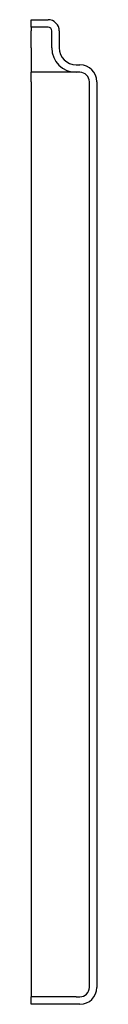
# Model space of a CAD drawing. Header units: millimetres. Extents: x 4511.767 to 4511.802, y 1965.697 to 1966.221.
import ezdxf

# ---------------------------------------------------------------- set-up
doc = ezdxf.new("R2010")
doc.units = ezdxf.units.MM
doc.layers.add('SANINDUSA', color=3, linetype='Continuous')

msp = doc.modelspace()

# ---------------------------------------------------------------- linework, layer by layer
at = {"layer": 'SANINDUSA'}
for p, q in [((4511.76672, 1966.22122), (4511.77572, 1966.22122)), ((4511.76672, 1966.21722), (4511.76672, 1966.22122)), ((4511.77572, 1966.21722), (4511.76672, 1966.21722)), ((4511.76672, 1966.21722), (4511.76672, 1966.21522)), ((4511.76672, 1966.20622), (4511.76672, 1966.21522)), ((4511.77772, 1966.20622), (4511.77772, 1966.21522)), ((4511.78172, 1966.21522), (4511.78172, 1966.20622)), ((4511.76672, 1966.20622), (4511.76672, 1966.19322)), ((4511.79072, 1966.19722), (4511.79272, 1966.19722)), ((4511.77172, 1966.19322), (4511.76672, 1966.19322)), ((4511.76672, 1966.18822), (4511.76672, 1966.19322)), ((4511.79072, 1966.19322), (4511.77172, 1966.19322)), ((4511.79272, 1966.19322), (4511.79072, 1966.19322)), ((4511.76672, 1966.18822), (4511.76672, 1965.70622)), ((4511.79772, 1965.70622), (4511.79772, 1966.18822)), ((4511.80172, 1966.18822), (4511.80172, 1965.70622)), ((4511.76672, 1965.70622), (4511.76672, 1965.70122)), ((4511.77172, 1965.70122), (4511.76672, 1965.70122)), ((4511.76672, 1965.69722), (4511.76672, 1965.70122)), ((4511.79272, 1965.69722), (4511.76672, 1965.69722)), ((4511.79072, 1965.70122), (4511.77172, 1965.70122)), ((4511.79072, 1965.70122), (4511.79272, 1965.70122))]:
    msp.add_line(p, q, dxfattribs=at)
for centre, radius, start, end in [((4511.77572, 1966.21522), 0.006, 0, 90), ((4511.77572, 1966.21522), 0.002, 0, 90), ((4511.79072, 1966.20622), 0.013, 180, 270), ((4511.79072, 1966.20622), 0.009, 180, 270), ((4511.79272, 1966.18822), 0.009, 0, 90), ((4511.79272, 1966.18822), 0.005, 0, 90), ((4511.79272, 1965.70622), 0.005, 270, 0), ((4511.79272, 1965.70622), 0.009, 270, 0)]:
    msp.add_arc(centre, radius, start, end, dxfattribs=at)

doc.saveas('drawing.dxf')
